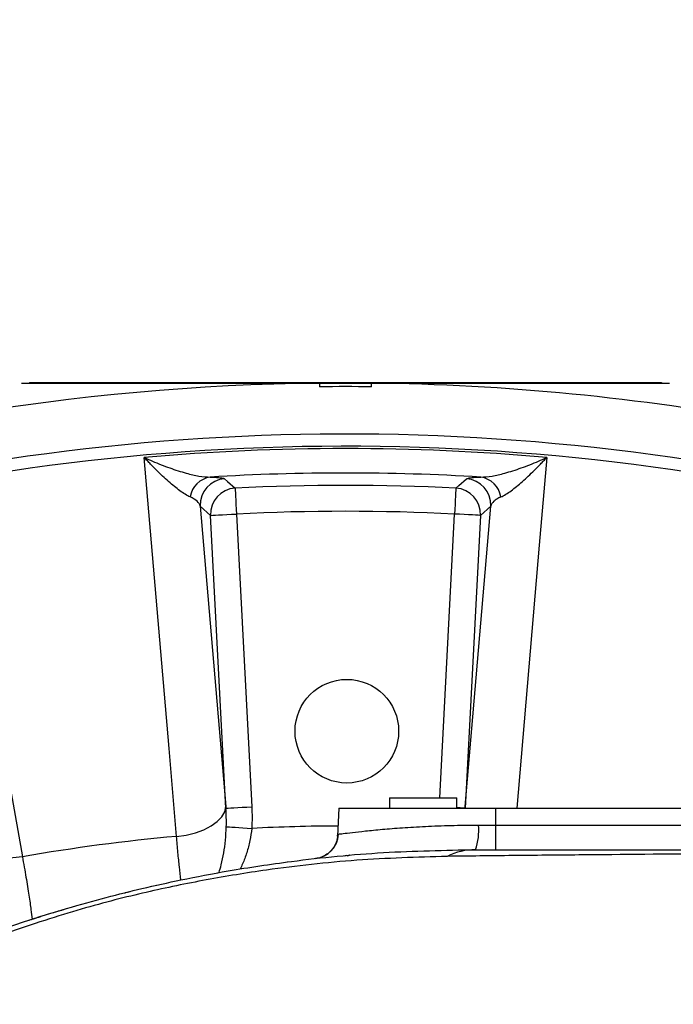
# Model space of a CAD drawing. Extents: x 0 to 16820, y 0 to 11880.
# Tile 31 of 77: x 7728 to 7854, y 6838 to 7028. Entities that reach past the tile are written whole.
import ezdxf

# ---------------------------------------------------------------- set-up
doc = ezdxf.new("R2010")
doc.units = 0
doc.header["$LTSCALE"] = 20
doc.layers.get('0').update_dxf_attribs({"linetype": 'CONTINUOUS'})
doc.styles.add('SLDTEXTSTYLE0', font='TXT', dxfattribs={"width": 0.605})
doc.dimstyles.new('SLDDIMSTYLE0', dxfattribs={"dimtxt": 100, "dimasz": 100, "dimexe": 0, "dimexo": 0.0625, "dimgap": 25, "dimtad": 1, "dimdec": 1, "dimrnd": 1e-09, "dimzin": 12, "dimtxsty": 'SLDTEXTSTYLE0', "dimsah": 1, "dimcen": 0, "dimazin": 3, "dimtfac": 1, "dimtofl": 0, "dimtmove": 0, "dimatfit": 3, "dimtolj": 1, "dimtzin": 12})
doc.dimstyles.new('SLDDIMSTYLE1', dxfattribs={"dimtxt": 100, "dimasz": 100, "dimexe": 0, "dimexo": 0.0625, "dimgap": 25, "dimtad": 1, "dimdec": 4, "dimlfac": 20, "dimzin": 12, "dimtxsty": 'SLDTEXTSTYLE0', "dimsah": 1, "dimcen": 0.09, "dimazin": 3, "dimtfac": 1, "dimtofl": 0, "dimtmove": 0, "dimatfit": 3, "dimtolj": 1, "dimtzin": 12})

# ---------------------------------------------------------------- blocks, each defined once
blk = doc.blocks.new('_D')
at = {"color": 7, "linetype": 'CONTINUOUS'}
blk.add_line((10599.79, 8574.46), (7791.16, 6507.87), dxfattribs=at)
blk.add_solid([(10599.79, 8574.46), (10510.36, 8527.27), (10528.14, 8503.11)], dxfattribs=at)
at = {"color": 7, "linetype": 'CONTINUOUS', "insert": (8954.78, 7524), "char_height": 100, "attachment_point": 1, "rotation": 36.3456, "style": 'SLDTEXTSTYLE0'}
blk.add_mtext('R3487', dxfattribs=at)
blk = doc.blocks.new('_D_1')
at = {"color": 7, "linetype": 'CONTINUOUS'}
for q in [(9232.57, 8882.9), (7791.16, 6507.87)]:
    blk.add_line((8490.54, 7660.25), q, dxfattribs=at)
blk.add_solid([(8490.54, 7660.25), (8555.25, 7737.96), (8529.6, 7753.52)], dxfattribs=at)
at = {"color": 7, "linetype": 'CONTINUOUS', "insert": (8912.41, 8603.77), "char_height": 100, "attachment_point": 1, "rotation": 58.7465, "style": 'SLDTEXTSTYLE0'}
blk.add_mtext('R1348', dxfattribs=at)
blk = doc.blocks.new('_D_2')
at = {"color": 7, "linetype": 'CONTINUOUS'}
for p, q in [((4317.75, 7120.33), (3817.21, 7208.59)), ((7831.16, 6507.87), (11826.43, 6507.87))]:
    blk.add_line(p, q, dxfattribs=at)
blk.add_arc((7791.16, 6507.87), 4005.26, 0, 170, dxfattribs=at)
for points in [[(3846.75, 7203.38), (3880.08, 7298.85), (3850.61, 7304.42)], [(11796.43, 6507.87), (11810.18, 6608.05), (11780.18, 6607.68)]]:
    blk.add_solid(points, dxfattribs=at)
at = {"color": 7, "linetype": 'CONTINUOUS', "insert": (8009.94, 10638.69), "char_height": 100, "attachment_point": 1, "rotation": 355, "style": 'SLDTEXTSTYLE0'}
blk.add_mtext('170°', dxfattribs=at)

msp = doc.modelspace()

# ---------------------------------------------------------------- linework, layer by layer
at = {"color": 7, "linetype": 'CONTINUOUS'}
for p, q in [((7728.6647235, 6957.8538633), (7728.6647235, 6957.8438497)), ((7728.6647235, 6957.8538633), (7853.6647235, 6957.8538633)), ((7728.6647235, 6957.8438497), (7853.6647235, 6957.8438497)), ((7730.1647228, 6957.9538501), (7730.1647228, 6957.8538633)), ((7730.1647228, 6957.9538501), (7852.1647242, 6957.9538501)), ((7786.1647236, 6957.8438497), (7786.1647236, 6957.1439123)), ((7796.1647234, 6957.1439123), (7796.1647234, 6957.8438497)), ((7852.1647242, 6957.9538501), (7852.1647242, 6957.8538633)), ((7853.6647235, 6957.8538633), (7853.6647235, 6957.8438497)), ((7799.664724, 6877.8716421), (7799.664724, 6875.8716381)), ((7799.664724, 6877.8716421), (7812.6647242, 6877.8716421)), ((7812.6647242, 6875.8716381), (7812.6647242, 6877.8716421)), ((7789.9026846, 6875.8716381), (7789.6212766, 6870.5020643)), ((7789.9026846, 6875.8716381), (7820.1647227, 6875.8716381)), ((7820.1647227, 6875.8716381), (7869.9026828, 6875.8716381)), ((7748.6446437, 6859.5816589), (7749.5431428, 6859.803716)), ((7730.1227686, 6854.2887068), (7730.4577914, 6854.3967998))]:
    msp.add_line(p, q, dxfattribs=at)
at = {"color": 8, "linetype": 'CONTINUOUS'}
for p, q in [((7765.1280158, 6932.344178), (7763.1303457, 6934.14397)), ((7763.1303457, 6934.14397), (7768.0596945, 6876.2006855)), ((7814.2697525, 6876.2006855), (7819.1991014, 6934.14397)), ((7819.1991014, 6934.14397), (7817.2014312, 6932.344178)), ((7768.0871406, 6875.880698), (7765.1280158, 6932.344178)), ((7770.1143206, 6932.6054848), (7773.0734454, 6876.1420346)), ((7809.3466473, 6877.8716421), (7812.2151264, 6932.6054848)), ((7817.2014312, 6932.344178), (7814.2423064, 6875.880698)), ((7768.0596945, 6876.2006855), (7768.0871406, 6875.880698)), ((7814.2423064, 6875.880698), (7814.2697525, 6876.2006855)), ((7814.2993108, 6875.8716381), (7814.2697525, 6876.2006855)), ((7820.1647227, 6872.6099527), (7820.1647227, 6875.8716381)), ((7816.8219247, 6872.6099527), (7820.1647227, 6872.6099527)), ((7820.1647227, 6867.8716517), (7820.1647227, 6872.6099527)), ((7820.1647227, 6872.6099527), (7869.7317441, 6872.6099527))]:
    msp.add_line(p, q, dxfattribs=at)
at = {"color": 8, "linetype": 'CONTINUOUS', "flags": 128}
for points in [[(7758.5591686, 6870.4287207), (7757.1173136, 6887.3641587), (7752.3383473, 6943.5032702)], [(7829.9910997, 6943.5032702), (7828.5495167, 6926.5678025), (7824.2336449, 6875.8716381)], [(7715.9183671, 6938.7084639), (7718.9091195, 6921.9769633), (7728.8225939, 6866.5138281)], [(7767.8472356, 6939.3911755), (7768.4025702, 6938.8974703), (7769.8671569, 6937.592516)], [(7812.4622901, 6937.592516), (7813.0177495, 6938.08792), (7814.4822114, 6939.3911755)], [(7769.8671569, 6937.592516), (7769.8740394, 6937.4536372), (7769.8895515, 6937.1406532), (7769.9131382, 6936.6647399), (7769.9439501, 6936.0430336), (7769.9808807, 6935.2978862), (7770.0226058, 6934.4560004), (7770.0676241, 6933.5476554), (7770.1143206, 6932.6054848)], [(7812.4622901, 6937.592516), (7812.4554076, 6937.4536372), (7812.4398955, 6937.1406532), (7812.4163088, 6936.6647399), (7812.385497, 6936.0430336), (7812.3485663, 6935.2978862), (7812.3068412, 6934.4560004), (7812.2618229, 6933.5476554), (7812.2151264, 6932.6054848)], [(7765.1280158, 6932.344178), (7765.2668667, 6932.3514498), (7765.5798265, 6932.367841), (7766.055656, 6932.3927856), (7766.6772635, 6932.4253595), (7767.4223234, 6932.4644006), (7768.2640714, 6932.5085378), (7769.1722785, 6932.5561321), (7770.1143206, 6932.6054848)], [(7817.2014312, 6932.344178), (7817.0625803, 6932.3514498), (7816.7496205, 6932.367841), (7816.2737911, 6932.3927856), (7815.6521835, 6932.4253595), (7814.9071236, 6932.4644006), (7814.0653756, 6932.5085378), (7813.1571685, 6932.5561321), (7812.2151264, 6932.6054848)], [(7758.5591686, 6870.4287207), (7760.4160414, 6870.6827259), (7762.1905555, 6871.1133993), (7763.8199565, 6871.705482), (7765.2466272, 6872.4380231), (7766.4201141, 6873.2851839), (7767.2989194, 6874.2169237), (7767.8519649, 6875.2003706), (7768.0596945, 6876.2006855)], [(7768.0871406, 6875.880698), (7768.2259915, 6875.8879996), (7768.5389512, 6875.9043908), (7769.0147807, 6875.9293354), (7769.6363882, 6875.9619093), (7770.3814463, 6876.0009504), (7771.2231961, 6876.0450578), (7772.1314033, 6876.0926521), (7773.0734454, 6876.1420346)], [(7814.2423064, 6875.880698), (7814.1034556, 6875.8879996), (7813.7904958, 6875.9043908), (7813.3146663, 6875.9293354), (7812.6930588, 6875.9619093), (7812.6647242, 6875.9633994)], [(7768.1634755, 6872.2927666), (7768.3910181, 6872.2785211), (7768.7600845, 6872.2553945), (7769.2595192, 6872.2241319), (7769.8742312, 6872.1856273), (7770.5856481, 6872.1410728), (7771.3722711, 6872.0917797), (7772.2103328, 6872.0392978), (7773.0745052, 6871.9851768)], [(7728.8225939, 6866.5138281), (7726.9632493, 6866.2785983), (7725.1377379, 6866.2352956), (7723.4106113, 6866.3854695), (7721.842957, 6866.723845), (7720.4901998, 6867.2383821), (7719.4001799, 6867.9109609), (7718.6114465, 6868.7177396), (7718.1518947, 6869.6301973)]]:
    msp.add_lwpolyline(points, dxfattribs=at)
at = {"color": 7, "linetype": 'CONTINUOUS'}
msp.add_circle((7791.4245212, 6890.7216203), 10, dxfattribs=at)
for radius, start, end in [(3487, 190, 170), (1348, 190, 170), (450, 90.636632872, 108.615390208), (450, 79.481350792, 89.363367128), (449.3000907, 89.362375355, 90.637624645)]:
    msp.add_arc((7791.1647235, 6507.8716374), radius, start, end, dxfattribs=at)
at = {"color": 8, "linetype": 'CONTINUOUS'}
for centre, radius, start, end in [((7791.1647235, 6507.8716374), 440.1569948, 79.283103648, 110.840098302), ((7791.1647235, 6507.8716374), 437.8112773, 79.224999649, 110.840951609), ((7791.1647235, 6507.8716374), 437.3584312, 84.906877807, 95.093122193), ((7765.7315878, 6935.1533752), 4.6203635, 98.160158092, 170.618370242), ((7768.1335037, 6934.390151), 5.0092111, 93.276144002, 182.816973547), ((7791.1647235, 6507.8716374), 432.6426478, 86.542887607, 93.457112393), ((7814.1959433, 6934.390151), 5.0092111, 357.183026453, 86.723855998), ((7816.5978592, 6935.1533752), 4.6203635, 9.381629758, 81.839841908), ((7770.1311952, 6932.5902524), 5.0092272, 93.021483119, 182.815744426), ((7791.1647235, 6507.8716374), 430.2483248, 87.162662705, 92.837337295), ((7812.1982518, 6932.5902524), 5.0092272, 357.184255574, 86.978516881), ((7791.1647235, 6507.8716374), 425.2551772, 87.162662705, 92.837337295), ((7791.1647235, 6507.8716374), 364.5626394, 90.226682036, 92.844282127), ((7805.8179994, 6871.4827549), 11.0615075, 340.946147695, 5.848748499), ((7791.1647235, 6507.8716374), 364.0202733, 95.138910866, 99.861089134), ((7784.8212979, 6871.1123999), 4.9817168, 276.453484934, 357.211735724), ((7791.3431513, 6866.2005535), 0.5568626, 96.061202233, 134.410164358), ((7816.3006731, 6855.3448952), 12.526786, 90.124419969, 116.219346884)]:
    msp.add_arc(centre, radius, start, end, dxfattribs=at)
for points, knots in [([(7761.1730248, 6935.9065361), (7760.8742021, 6936.0389336), (7760.5593656, 6936.2109503), (7759.9059258, 6936.6131159), (7759.5672138, 6936.8435367), (7758.8700656, 6937.3519753), (7758.5115896, 6937.6300928), (7757.7771613, 6938.2278837), (7757.4033497, 6938.5458947), (7756.2732764, 6939.5421022), (7755.5045965, 6940.26507), (7754.3310284, 6941.4247383), (7753.9363742, 6941.824003), (7753.3391932, 6942.4416108), (7753.1394795, 6942.6503862), (7752.8394594, 6942.9673202), (7752.7393506, 6943.0736216), (7752.5389279, 6943.2875366), (7752.4377702, 6943.3960583), (7752.3383464, 6943.503259)], [0, 0, 0, 0, 0.125, 0.125, 0.25, 0.25, 0.375, 0.375, 0.5, 0.5, 0.75, 0.75, 0.875, 0.875, 0.9375, 0.9375, 0.96875, 0.96875, 1, 1, 1, 1]), ([(7752.3383473, 6943.5032702), (7752.3454565, 6943.5000112), (7752.8743155, 6943.2575734), (7754.5214568, 6942.5304984), (7757.2561267, 6941.4486435), (7760.2567343, 6940.5012237), (7762.9281699, 6939.862152), (7764.360649, 6939.7719759), (7765.0757705, 6939.7269583)], [0, 0, 0, 0, 0.0015595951, 0.1160204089, 0.3619097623, 0.607599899, 0.8041062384, 1, 1, 1, 1]), ([(7817.2536765, 6939.7269583), (7817.968798, 6939.7719759), (7819.4012771, 6939.862152), (7822.0727128, 6940.5012237), (7825.0733203, 6941.4486435), (7827.8079903, 6942.5304984), (7829.4551315, 6943.2575734), (7829.9839906, 6943.5000112), (7829.9910997, 6943.5032702)], [0, 0, 0, 0, 0.1958937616, 0.392400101, 0.6380902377, 0.8839795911, 0.9984404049, 1, 1, 1, 1]), ([(7821.1564222, 6935.9065361), (7821.455245, 6936.0389336), (7821.7700814, 6936.2109503), (7822.4235212, 6936.6131159), (7822.7622332, 6936.8435367), (7823.4593814, 6937.3519753), (7823.8178574, 6937.6300928), (7824.5522857, 6938.2278837), (7824.9260973, 6938.5458947), (7826.0561706, 6939.5421022), (7826.8248505, 6940.26507), (7827.9984186, 6941.4247383), (7828.3930728, 6941.824003), (7828.9902538, 6942.4416108), (7829.1899675, 6942.6503862), (7829.4899876, 6942.9673202), (7829.5900964, 6943.0736216), (7829.7905191, 6943.2875366), (7829.8916768, 6943.3960583), (7829.9911006, 6943.503259)], [0, 0, 0, 0, 0.125, 0.125, 0.25, 0.25, 0.375, 0.375, 0.5, 0.5, 0.75, 0.75, 0.875, 0.875, 0.9375, 0.9375, 0.96875, 0.96875, 1, 1, 1, 1]), ([(7765.0757705, 6939.7269583), (7765.6459197, 6939.7016746), (7766.8068158, 6939.6501938), (7767.6042767, 6939.5234283), (7767.7825597, 6939.4263814), (7767.8472356, 6939.3911755)], [0, 0, 0, 0, 0.38080894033, 0.77537529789, 1, 1, 1, 1]), ([(7814.4822114, 6939.3911755), (7814.6155982, 6939.4494724), (7814.8866662, 6939.567943), (7815.9338517, 6939.6761481), (7816.8993978, 6939.7133194), (7817.2536765, 6939.7269583)], [0, 0, 0, 0, 0.3801651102, 0.7725698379, 1, 1, 1, 1]), ([(7763.1303459, 6934.1439743), (7763.0476413, 6934.4630393), (7762.8441367, 6934.7751149), (7762.1995059, 6935.3658144), (7761.7599549, 6935.6464889), (7761.1730248, 6935.9065361)], [0, 0, 0, 0, 0.5, 0.5, 1, 1, 1, 1]), ([(7821.1564222, 6935.9065361), (7820.8633558, 6935.7766892), (7820.6053075, 6935.6403769), (7820.1547043, 6935.3585134), (7819.9634883, 6935.2138912), (7819.4817883, 6934.7706528), (7819.2817617, 6934.4628695), (7819.1991012, 6934.1439743)], [0, 0, 0, 0, 0.25, 0.25, 0.5, 0.5, 1, 1, 1, 1]), ([(7766.769049, 6863.4588218), (7766.9184598, 6863.9538273), (7767.2710824, 6865.1220837), (7767.684717, 6867.2165535), (7768.0294294, 6869.6694637), (7768.1184615, 6871.4118356), (7768.1634755, 6872.2927666)], [0, 0, 0, 0, 0.1961363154, 0.4628988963, 0.7284454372, 1, 1, 1, 1]), ([(7789.7971169, 6870.8700633), (7790.0488369, 6870.9024929), (7790.5596505, 6870.968302), (7792.3773344, 6871.1908645), (7794.9318454, 6871.4759504), (7798.1871162, 6871.7938075), (7802.0936858, 6872.1081674), (7806.5426612, 6872.3746948), (7811.4975993, 6872.5698943), (7815.0288099, 6872.5964619), (7816.8219247, 6872.6099527)], [0, 0, 0, 0, 0.121588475, 0.24673868, 0.368349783, 0.4934489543, 0.6157517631, 0.7415775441, 0.8687755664, 1, 1, 1, 1]), ([(7759.3812396, 6862.0303667), (7759.2912227, 6862.8392196), (7759.1174729, 6864.4004616), (7758.8386516, 6867.2774105), (7758.6528313, 6869.3726276), (7758.5591686, 6870.4287207)], [0, 0, 0, 0, 0.3477564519, 0.671236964, 1, 1, 1, 1]), ([(7773.0745052, 6871.9851768), (7772.9698978, 6871.1913869), (7772.7571403, 6869.5769236), (7772.1272313, 6867.2736707), (7771.4785579, 6865.4374614), (7770.9873084, 6864.4765109), (7770.8234073, 6864.1558981)], [0, 0, 0, 0, 0.27997322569, 0.56942834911, 0.85634350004, 1, 1, 1, 1]), ([(7789.6391121, 6870.5011106), (7789.6365519, 6870.5567491), (7789.6247655, 6870.8128884), (7789.7214411, 6870.8449591), (7789.7971169, 6870.8700633)], [0, 0, 0, 0, 0.2172197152, 1, 1, 1, 1]), ([(7810.7662288, 6866.5827906), (7804.9498901, 6866.406268), (7793.3172577, 6866.053224), (7777.8519124, 6864.3257817), (7764.2851978, 6862.1258039), (7754.6737663, 6860.13401), (7746.7584078, 6858.2173676), (7740.2810713, 6856.4576723), (7733.2570312, 6854.3230813), (7725.4544946, 6851.7019081), (7716.8852341, 6848.5171246), (7707.7612559, 6844.7546616), (7698.2619614, 6840.4328192), (7688.4881024, 6835.5305641), (7678.5405832, 6829.9864511), (7668.5330247, 6823.8119605), (7658.6087506, 6817.0676605), (7648.2770184, 6809.332807), (7637.6886303, 6800.482174), (7626.9995227, 6790.4562554), (7616.848055, 6779.8027789), (7607.322431, 6768.5706132), (7598.4214365, 6756.8642458), (7593.108377, 6748.6445739), (7590.4584949, 6744.5450223)], [0, 0, 0, 0, 0.1002546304, 0.2005084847, 0.2673199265, 0.334131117, 0.3679946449, 0.4019369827, 0.4357971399, 0.4695483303, 0.5042900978, 0.5391702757, 0.5740560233, 0.608805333, 0.643850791, 0.6790232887, 0.7142148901, 0.7492865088, 0.7908618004, 0.8325959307, 0.8744833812, 0.9164365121, 0.9583228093, 1, 1, 1, 1]), ([(7728.8225939, 6866.5138281), (7729.0582491, 6865.1647337), (7729.536382, 6862.4274867), (7730.0857824, 6859.0203892), (7730.4988481, 6856.243229), (7730.6377554, 6855.035327), (7730.7038133, 6854.4609046)], [0, 0, 0, 0, 0.2541094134, 0.5155756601, 0.7696301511, 1, 1, 1, 1])]:
    msp.add_open_spline(points, degree=3, knots=knots, dxfattribs=at)
for points in [[(7773.0734445, 6876.1420332), (7773.1460607, 6874.7564328), (7773.161297, 6873.3708179), (7773.0745057, 6871.9851768)], [(7768.1634764, 6872.2927761), (7768.2005325, 6873.4898359), (7768.1604239, 6874.6845993), (7768.0871405, 6875.8806989)]]:
    msp.add_open_spline(points, degree=3, dxfattribs=at)
at = {"color": 7, "linetype": 'CONTINUOUS'}
for points, knots in [([(7789.6157514, 6870.499084), (7789.6149858, 6870.454841), (7789.611609, 6870.2597051), (7789.5108479, 6869.6690032), (7789.2073787, 6868.8184566), (7788.6433604, 6867.9116366), (7787.8272323, 6867.101416), (7786.8122018, 6866.5097031), (7785.9535512, 6866.2096223), (7785.4749159, 6866.1888278), (7785.376272, 6866.1845422)], [0, 0, 0, 0, 0.03814334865, 0.16823279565, 0.31113032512, 0.46629226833, 0.62782617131, 0.79181668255, 0.95709463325, 1, 1, 1, 1]), ([(7586.4909713, 6747.871632), (7588.6531131, 6750.9017685), (7592.9831959, 6756.9701686), (7599.9400732, 6765.7445142), (7607.2383637, 6774.2778046), (7614.9005799, 6782.5281528), (7622.9162075, 6790.4936046), (7631.261827, 6798.1415902), (7639.9162735, 6805.4512094), (7649.1803447, 6812.6545728), (7659.0440563, 6819.6706429), (7669.4653894, 6826.4046843), (7680.0121345, 6832.5789198), (7690.4503154, 6838.0978853), (7700.6699572, 6842.9715597), (7710.5392927, 6847.2111195), (7720.0687132, 6850.8876589), (7729.073869, 6853.9996851), (7737.4560874, 6856.5928281), (7745.1188492, 6858.7142032), (7752.3293323, 6860.5044959), (7759.8947846, 6862.1794529), (7769.5487774, 6864.0189372), (7782.5371855, 6865.9601761), (7798.4792064, 6867.5464257), (7810.3399916, 6867.7632054), (7816.2734707, 6867.8716517)], [0, 0, 0, 0, 0.0310725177, 0.0622283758, 0.0934345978, 0.124773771, 0.156164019, 0.1877120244, 0.2193650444, 0.2511678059, 0.2867194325, 0.3224792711, 0.3584662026, 0.3947051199, 0.4298090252, 0.465175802, 0.5008228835, 0.53675263, 0.5722012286, 0.6079231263, 0.6439330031, 0.6858188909, 0.7363135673, 0.8038662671, 0.901882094, 1, 1, 1, 1]), ([(7791.4265148, 6866.6432894), (7791.4730973, 6866.6710132), (7791.5691038, 6866.7281518), (7791.7181876, 6866.7836844), (7792.0247157, 6866.8264845), (7791.9017646, 6866.8089817), (7791.8464687, 6866.8040918), (7791.8428845, 6866.8037749)], [0, 0, 0, 0, 0.1697936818, 0.3499442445, 0.5300943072, 0.9695415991, 1, 1, 1, 1]), ([(7873.0147232, 6867.1234048), (7869.2208695, 6867.1021187), (7856.9560203, 6867.0333047), (7840.4395664, 6866.8915848), (7823.4529769, 6866.7314301), (7814.9951467, 6866.6323371), (7810.7662288, 6866.5827906)], [0, 0, 0, 0, 0.1829610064, 0.5914801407, 0.7957399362, 1, 1, 1, 1]), ([(7816.2734707, 6867.8716517), (7820.3998409, 6867.8716517), (7839.2020475, 6867.8716517), (7858.1921932, 6867.8716517), (7873.0147232, 6867.8716517)], [0, 0, 0, 0, 0.21946201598, 1, 1, 1, 1]), ([(7779.8861594, 6865.4972112), (7779.893424, 6865.4981616), (7779.9119224, 6865.5005817), (7779.9400107, 6865.5042643), (7779.9654876, 6865.5076079), (7779.9828057, 6865.509892), (7779.9850324, 6865.5101604), (7779.9861453, 6865.5102945)], [0, 0, 0, 0, 0.1392613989, 0.3546102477, 0.5700861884, 0.7851543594, 1, 1, 1, 1]), ([(7766.4439914, 6863.4020782), (7766.4443507, 6863.4021429), (7766.4453375, 6863.4023209), (7766.4560806, 6863.4042882), (7766.4784941, 6863.4082904), (7766.5091591, 6863.4138582), (7766.5323614, 6863.4180456), (7766.5439577, 6863.4201384)], [0, 0, 0, 0, 0.1205320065, 0.3310721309, 0.5495258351, 0.774856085, 1, 1, 1, 1]), ([(7754.6744582, 6861.0118127), (7754.6786453, 6861.0127621), (7754.6927185, 6861.0159533), (7754.7127404, 6861.0204675), (7754.7297543, 6861.0242714), (7754.7319338, 6861.0247672), (7754.7330235, 6861.0250151)], [0, 0, 0, 0, 0.1244136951, 0.4181739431, 0.7090921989, 1, 1, 1, 1]), ([(7748.5446793, 6859.5567739), (7748.5449686, 6859.5568448), (7748.5458223, 6859.5570538), (7748.5558325, 6859.5595595), (7748.5780978, 6859.5650871), (7748.6092259, 6859.5728636), (7748.6328403, 6859.5787278), (7748.6446437, 6859.5816589)], [0, 0, 0, 0, 0.1069408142, 0.3155776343, 0.5369614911, 0.7685558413, 1, 1, 1, 1]), ([(7749.5431428, 6859.803716), (7749.5466269, 6859.8045713), (7749.5614696, 6859.8082153), (7749.5869897, 6859.8145214), (7749.6158886, 6859.8215464), (7749.627907, 6859.8245015), (7749.6339132, 6859.8259783)], [0, 0, 0, 0, 0.0933768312, 0.3978037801, 0.6990510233, 1, 1, 1, 1]), ([(7730.5577894, 6854.4289863), (7730.5805185, 6854.4362998), (7730.6259748, 6854.4509262), (7730.9760189, 6854.5632267), (7731.4937476, 6854.7284019), (7732.0870727, 6854.9162217), (7732.4900092, 6855.0425553), (7732.6569271, 6855.0948894)], [0, 0, 0, 0, 0.207855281, 0.4156932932, 0.6281169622, 0.8459460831, 1, 1, 1, 1]), ([(7732.6569271, 6855.0948894), (7733.2007578, 6855.2641545), (7734.5457726, 6855.6827848), (7735.895452, 6856.0861428), (7736.6994147, 6856.3264108)], [0, 0, 0, 0, 0.4043306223, 1, 1, 1, 1]), ([(7736.6994147, 6856.3264108), (7736.7072477, 6856.3287349), (7736.7263031, 6856.3343887), (7736.7545481, 6856.3427627), (7736.7793534, 6856.3500885), (7736.7961394, 6856.3550532), (7736.7983194, 6856.3557074), (7736.799409, 6856.3560343)], [0, 0, 0, 0, 0.1516758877, 0.3689849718, 0.5818948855, 0.7910381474, 1, 1, 1, 1]), ([(7730.0228116, 6854.2563713), (7730.0230186, 6854.2564363), (7730.0237045, 6854.2566518), (7730.0327133, 6854.2595975), (7730.0548141, 6854.2667147), (7730.0864818, 6854.2769947), (7730.1106802, 6854.2848051), (7730.1227686, 6854.2887068)], [0, 0, 0, 0, 0.089042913, 0.2949956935, 0.5197377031, 0.7600820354, 1, 1, 1, 1]), ([(7730.4577914, 6854.3967998), (7730.4657789, 6854.3993752), (7730.4849825, 6854.4055668), (7730.5132439, 6854.4146762), (7730.5378899, 6854.4225801), (7730.5545351, 6854.4279384), (7730.5567051, 6854.4286372), (7730.5577894, 6854.4289863)], [0, 0, 0, 0, 0.15503513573, 0.37273975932, 0.58484238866, 0.79256922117, 1, 1, 1, 1])]:
    msp.add_open_spline(points, degree=3, knots=knots, dxfattribs=at)

# ---------------------------------------------------------------- dimensions: what is measured, and where the dimension line sits
dim = msp.add_angular_dim_2l(base=(8140.2463275, 10497.8926284), line1=((6833.3630896, 6507.8716374), (7791.1647235, 6507.8716374)), line2=((4357.1400888, 7113.3828329), (6463.6438724, 6741.9493809)), dimstyle='SLDDIMSTYLE1', dxfattribs=at)
dim.commit()
dim.dimension.update_dxf_attribs({"geometry": '_D_2', "text_midpoint": (8140.2463275, 10497.8926284), "dimtype": 162})
for mpoint, picture, middle in [((8490.5424676, 7660.2495143), '_D_1', (9128.1680713, 8710.8770973)), ((10599.7943733, 8574.4554102), '_D', (9195.4797484, 7541.1637238))]:
    dim = msp.add_radius_dim(center=(7791.1647235, 6507.8716374), mpoint=mpoint, dimstyle='SLDDIMSTYLE0', dxfattribs=at)
    dim.commit()
    dim.dimension.update_dxf_attribs({"geometry": picture, "text_midpoint": middle, "dimtype": 164})

doc.saveas('drawing.dxf')
